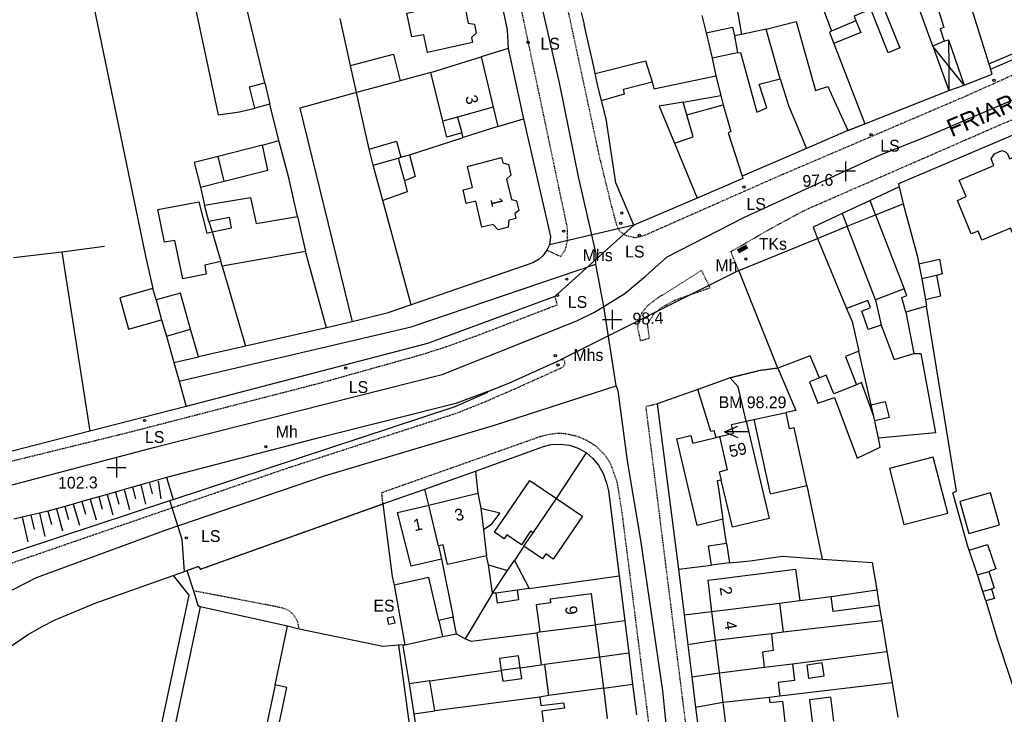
# Model space of a CAD drawing. Header units: metres. Extents: x 611948 to 1225781, y 656699 to 1316021.
# Tile 44 of 169: x 612104 to 612270, y 658458 to 658576. Entities that reach past the tile are written whole.
import ezdxf

# ---------------------------------------------------------------- set-up
doc = ezdxf.new("R2010")
doc.units = ezdxf.units.M
doc.linetypes.add('4696-11$0$PECK', pattern=[0.2, 0.1, -0.1])
for name, color, linetype in [('4696-11$0$BLD_INN_W', 253, 'Continuous'), ('4696-11$0$BLD_OTL_P', 253, 'Continuous'), ('4696-11$0$BLD_OTL_S', 253, 'Continuous'), ('4696-11$0$GEN_LIN_D', 253, 'Continuous'), ('4696-11$0$GEN_PCK_D', 253, '4696-11$0$PECK'), ('4696-11$0$HT_CTRL', 253, 'Continuous'), ('4696-11$0$MNR_LN_DT', 253, 'Continuous'), ('4696-11$0$OTHER_SYM', 253, 'Continuous'), ('4696-11$0$POLE_SYMB', 253, 'Continuous'), ('4696-11$0$ROADS', 253, 'Continuous'), ('4696-11$0$ROADS_CTR', 253, 'Continuous'), ('4696-11$0$ROADS_PCK', 253, '4696-11$0$PECK')]:
    doc.layers.add(name, color=color, linetype=linetype)
doc.styles.add('4696-11$0$STANDARD', font='txt')

# ---------------------------------------------------------------- blocks, each defined once
blk = doc.blocks.new('4696-11$0$13', base_point=(160450.170478, 242323.105036))
blk.add_circle((160450.170478, 242323.105036), 0.187958)
blk = doc.blocks.new('4696-11$0$7', base_point=(160603.36571, 242323.240014))
blk.add_solid([(160602.823673, 242323.621135), (160603.847375, 242323.621135), (160602.826954, 242322.867264), (160603.847375, 242322.882888)])
blk = doc.blocks.new('4696-11$0$34', base_point=(140.879497, 309.117412))
for p, q in [((140.739761, 309.117412), (142.970666, 310.083172)), ((140.739761, 309.117412), (142.970666, 308.151652)), ((144.748461, 309.117412), (140.739761, 309.117412))]:
    blk.add_line(p, q)
blk = doc.blocks.new('4696-11$0$35', base_point=(150.27109, 306.896499))
for p, q in [((150.27109, 308.539432), (150.27109, 305.253567)), ((151.914023, 306.896499), (148.62816, 306.896499))]:
    blk.add_line(p, q)
blk = doc.blocks.new('4696-11')
at = {"layer": '4696-11$0$BLD_INN_W', "flags": 128}
for points in [[(612261.367, 658588.159), (612267.661, 658568.193)], [(612267.661, 658568.193), (612284.266, 658575.251)], [(612219.881, 658573.446), (612224.338, 658574.383), (612224.665, 658572.905)], [(612260.104, 658572.016), (612260.843, 658572.279)], [(612260.843, 658572.279), (612263.479, 658564.572)], [(612260.843, 658572.279), (612260.875, 658567.826)], [(612225.218, 658570.067), (612220.912, 658569.151)], [(612258.168, 658571.206), (612260.904, 658563.701)], [(612260.875, 658567.826), (612258.168, 658571.206)], [(612267.661, 658568.193), (612267.906, 658567.314)], [(612260.875, 658567.826), (612260.904, 658563.701)], [(612263.479, 658564.572), (612260.875, 658567.826)], [(612202.22, 658562.003), (612206.118, 658563.14), (612205.926, 658563.904), (612210.761, 658565.155)], [(612221.527, 658566.181), (612222.373, 658562.855)], [(612232.398, 658565.663), (612233.8, 658561.17), (612236.834, 658553.926)], [(612216.039, 658561.744), (612222.373, 658562.855)], [(612222.373, 658562.855), (612222.761, 658561.257)], [(612183.943, 658560.89), (612177.909, 658559.208)], [(612216.649, 658559.608), (612222.761, 658561.257)], [(612222.761, 658561.257), (612224.043, 658556.764), (612223.623, 658556.562), (612225.978, 658549.234)], [(612177.909, 658559.208), (612175.4, 658558.53)], [(612177.909, 658559.208), (612178.65, 658556.525)], [(612214.573, 658554.819), (612218.397, 658545.498)], [(612138.513, 658548.413), (612137.484, 658552.562)], [(612163.657, 658551.094), (612167.851, 658552.294)], [(612167.851, 658552.294), (612168.31, 658552.436)], [(612167.851, 658552.294), (612168.93, 658548.46)], [(612248.506, 658542.723), (612253.346, 658530.188)], [(612136.475, 658539.805), (612137.918, 658534.812)], [(612248.515, 658528.345), (612243.696, 658540.761)], [(612238.687, 658538.716), (612243.623, 658526.862)], [(612255.826, 658534.42), (612256.298, 658531.903)], [(612258.775, 658532.434), (612256.298, 658531.903)], [(612256.298, 658531.903), (612256.934, 658528.325)], [(612126.992, 658528.341), (612127.928, 658524.966)], [(612128.74, 658522.23), (612132.814, 658523.409)], [(612245.285, 658514.011), (612241.433, 658512.473), (612240.178, 658515.607), (612239.02, 658515.181)], [(612248.41, 658507.923), (612248.24, 658508.648)], [(612222.16, 658505.244), (612223.457, 658499.629), (612222.099, 658499.242), (612222.426, 658497.923)], [(612174.685, 658486.796), (612173.037, 658493.685)], [(612190.664, 658488.995), (612194.622, 658494.797)], [(612181.814, 658493.189), (612182.271, 658489.531)], [(612183.822, 658478.84), (612186.324, 658482.672)], [(612265.717, 658481.913), (612267.654, 658482.483)], [(612187.979, 658479.3), (612184.422, 658478.823)], [(612268.068, 658479.506), (612266.61, 658479.118)], [(612220.87, 658475.739), (612232.305, 658477.134)], [(612174.725, 658474.217), (612175.359, 658471.501)], [(612191.793, 658472.26), (612201.215, 658473.47)], [(612230.909, 658471.928), (612221.478, 658470.843)], [(612201.918, 658468.015), (612192.599, 658466.764)], [(612188.476, 658466.225), (612185.281, 658465.767)], [(612222.155, 658465.385), (612229.716, 658466.343)], [(612147.078, 658463.325), (612140.857, 658434.04)], [(612202.597, 658462.753), (612193.244, 658461.528)], [(612230.521, 658461.227), (612222.782, 658460.329)]]:
    blk.add_lwpolyline(points, dxfattribs=at)
at = {"layer": '4696-11$0$BLD_OTL_P', "flags": 128}
for points in [[(612267.906, 658567.314), (612284.57, 658574.432)], [(612201.153, 658566.546), (612209.667, 658568.69), (612210.761, 658565.155)], [(612216.649, 658559.608), (612216.039, 658561.744)], [(612176.112, 658555.801), (612175.4, 658558.53)], [(612138.513, 658548.413), (612145.884, 658550.269), (612144.963, 658554.464)], [(612134.151, 658518.715), (612132.814, 658523.409)], [(612239.02, 658515.181), (612237.325, 658514.52), (612238.772, 658510.902), (612241.564, 658511.847), (612245.417, 658501.596), (612249.292, 658503.465), (612248.988, 658505.01)], [(612140.857, 658434.04), (612142.856, 658433.615), (612149.079, 658462.9), (612147.078, 658463.325)]]:
    blk.add_lwpolyline(points, dxfattribs=at)
at = {"layer": '4696-11$0$BLD_OTL_S', "flags": 128}
for points in [[(612251.623, 658589.192), (612245.274, 658586.942), (612248.778, 658577.721), (612249.696, 658578.085), (612252.61, 658570.879), (612250.615, 658570.07), (612247.7, 658577.415), (612244.886, 658576.262), (612245.19, 658575.443)], [(612258.168, 658571.206), (612251.623, 658589.192)], [(612261.367, 658588.159), (612267.661, 658568.193)], [(612257.572, 658587.062), (612256.255, 658586.635), (612260.013, 658574.354), (612259.394, 658574.111), (612260.104, 658572.016)], [(612169.333, 658576.738), (612178.942, 658578.804), (612179.719, 658575.088), (612180.76, 658574.874), (612181.048, 658573.375), (612180.251, 658572.631), (612180.415, 658571.812), (612172.805, 658570.116), (612172.19, 658573.112), (612170.172, 658572.783), (612169.333, 658576.738)], [(612225.061, 658577.646), (612225.863, 658573.171)], [(612219.192, 658576.345), (612219.881, 658573.446)], [(612230.018, 658574.051), (612235.091, 658575.334), (612238.367, 658563.692), (612240.443, 658564.362), (612243.798, 658556.939)], [(612245.19, 658575.443), (612246.019, 658573.468), (612241.469, 658571.606)], [(612219.881, 658573.446), (612220.912, 658569.151)], [(612225.863, 658573.171), (612224.665, 658572.905)], [(612232.398, 658565.663), (612230.018, 658574.051)], [(612224.665, 658572.905), (612225.218, 658570.067)], [(612241.469, 658571.606), (612246.693, 658558.073)], [(612260.104, 658572.016), (612258.168, 658571.206)], [(612260.104, 658572.016), (612260.843, 658572.279)], [(612260.843, 658572.279), (612263.479, 658564.572)], [(612159.837, 658567.934), (612167.086, 658569.849), (612168.228, 658565.355)], [(612225.218, 658570.067), (612225.697, 658570.13), (612228.446, 658560.045), (612230.162, 658560.772), (612228.824, 658564.746), (612232.398, 658565.663)], [(612258.168, 658571.206), (612260.904, 658563.701)], [(612173.373, 658566.754), (612181.907, 658569.38)], [(612181.907, 658569.38), (612183.943, 658560.89)], [(612220.912, 658569.151), (612221.527, 658566.181)], [(612267.661, 658568.193), (612267.906, 658567.314)], [(612160.818, 658563.359), (612159.837, 658567.934)], [(612175.4, 658558.53), (612173.373, 658566.754)], [(612201.65, 658564.215), (612201.153, 658566.546)], [(612263.479, 658564.572), (612268.19, 658566.475), (612267.906, 658567.314)], [(612143.693, 658560.737), (612142.756, 658564.332), (612145.353, 658565.005)], [(612145.353, 658565.005), (612146.23, 658561.369)], [(612168.228, 658565.355), (612160.818, 658563.359)], [(612202.22, 658562.003), (612206.118, 658563.14), (612205.926, 658563.904), (612210.761, 658565.155)], [(612210.761, 658565.155), (612211.083, 658563.999), (612221.527, 658566.181)], [(612221.527, 658566.181), (612222.373, 658562.855)], [(612232.398, 658565.663), (612233.8, 658561.17), (612236.834, 658553.926)], [(612202.22, 658562.003), (612201.65, 658564.215)], [(612246.693, 658558.073), (612260.904, 658563.701)], [(612260.904, 658563.701), (612263.479, 658564.572)], [(612207.7, 658540.967), (612204.646, 658548.111), (612203.014, 658558.923), (612202.22, 658562.003)], [(612216.039, 658561.744), (612211.983, 658561.045), (612214.573, 658554.819)], [(612216.039, 658561.744), (612222.373, 658562.855)], [(612222.373, 658562.855), (612222.761, 658561.257)], [(612146.23, 658561.369), (612143.693, 658560.737)], [(612183.943, 658560.89), (612184.713, 658557.612)], [(612222.761, 658561.257), (612224.043, 658556.764), (612223.623, 658556.562), (612225.978, 658549.234)], [(612214.573, 658554.819), (612217.687, 658555.854), (612216.649, 658559.608)], [(612178.65, 658556.525), (612176.112, 658555.801)], [(612178.852, 658555.747), (612178.65, 658556.525)], [(612184.713, 658557.612), (612178.852, 658555.747)], [(612243.798, 658556.939), (612236.834, 658553.926)], [(612162.984, 658553.81), (612167.617, 658555.153), (612168.31, 658552.436)], [(612214.573, 658554.819), (612218.397, 658545.498)], [(612144.963, 658554.464), (612137.484, 658552.562)], [(612163.657, 658551.094), (612162.984, 658553.81)], [(612236.834, 658553.926), (612225.978, 658549.234)], [(612282.33, 658524.408), (612281.671, 658524.265), (612280.015, 658531.697), (612279.737, 658531.595), (612276.513, 658540.619), (612273.739, 658539.525), (612273.375, 658540.424), (612271.618, 658539.675), (612271.294, 658540.454), (612266.465, 658538.43), (612265.838, 658539.967), (612264.68, 658539.482), (612262.353, 658545.15), (612263.79, 658545.797), (612262.616, 658548.57), (612268.484, 658551.038), (612268.059, 658552.176), (612268.615, 658552.999), (612269.832, 658553.565), (612270.473, 658553.368), (612270.794, 658553.009), (612271.138, 658552.171), (612274.951, 658553.709)], [(612137.484, 658552.562), (612133.419, 658551.529), (612134.479, 658547.355)], [(612163.657, 658551.094), (612167.851, 658552.294)], [(612167.851, 658552.294), (612168.31, 658552.436)], [(612168.31, 658552.436), (612169.768, 658552.843)], [(612169.768, 658552.843), (612170.725, 658549.168), (612168.93, 658548.46)], [(612179.576, 658550.871), (612185.328, 658552.358), (612185.543, 658551.475), (612186.514, 658551.184), (612186.903, 658549.406), (612186.191, 658548.724), (612187.006, 658545.319), (612187.884, 658545.051), (612188.27, 658543.433), (612187.566, 658542.941), (612187.771, 658542.079), (612186.596, 658541.781), (612186.467, 658540.617), (612184.787, 658540.197), (612183.915, 658541.097), (612182.006, 658540.604), (612180.984, 658545.018), (612179.386, 658544.631), (612178.835, 658546.948), (612180.453, 658547.335), (612179.576, 658550.871)], [(612165.265, 658545.123), (612163.657, 658551.094)], [(612134.479, 658547.355), (612138.513, 658548.413)], [(612168.93, 658548.46), (612169.399, 658546.603), (612165.265, 658545.123)], [(612225.978, 658549.234), (612226.1, 658548.815), (612218.397, 658545.498)], [(612137.918, 658534.812), (612135.202, 658534.199), (612135.429, 658532.701), (612131.494, 658531.902), (612130.162, 658538.395), (612128.404, 658538.087), (612127.298, 658543.62), (612134.211, 658544.873), (612135.536, 658539.62), (612136.475, 658539.805)], [(612135.173, 658544.318), (612142.926, 658545.655), (612143.887, 658541.22), (612150.881, 658542.414)], [(612218.397, 658545.498), (612207.7, 658540.967)], [(612135.907, 658541.582), (612135.173, 658544.318)], [(612248.506, 658542.723), (612253.197, 658544.566)], [(612253.197, 658544.566), (612255.519, 658535.858), (612255.826, 658534.42)], [(612136.475, 658539.805), (612139.751, 658540.52), (612139.383, 658542.259), (612135.907, 658541.582)], [(612150.881, 658542.414), (612152.248, 658536.521)], [(612243.696, 658540.761), (612248.506, 658542.723)], [(612248.506, 658542.723), (612253.346, 658530.188)], [(612136.475, 658539.805), (612137.918, 658534.812)], [(612238.687, 658538.716), (612243.696, 658540.761)], [(612248.515, 658528.345), (612243.696, 658540.761)], [(612225.395, 658533.313), (612238.687, 658538.716)], [(612238.687, 658538.716), (612243.623, 658526.862)], [(612152.248, 658536.521), (612138.162, 658534.034)], [(612138.162, 658534.034), (612137.918, 658534.812)], [(612255.826, 658534.42), (612259.321, 658535.196), (612259.773, 658532.738), (612258.775, 658532.434)], [(612232.014, 658516.807), (612225.395, 658533.313)], [(612255.826, 658534.42), (612256.298, 658531.903)], [(612256.298, 658531.903), (612256.934, 658528.325)], [(612258.775, 658532.434), (612259.451, 658528.977), (612256.934, 658528.325)], [(612126.422, 658530.277), (612120.89, 658528.672), (612122.356, 658523.419), (612127.928, 658524.966)], [(612126.992, 658528.341), (612126.422, 658530.277)], [(612253.346, 658530.188), (612248.515, 658528.345)], [(612253.605, 658526.29), (612252.953, 658528.746), (612253.791, 658529.09), (612253.346, 658530.188)], [(612132.814, 658523.409), (612131.106, 658529.461), (612126.992, 658528.341)], [(612126.992, 658528.341), (612127.928, 658524.966)], [(612249.456, 658524.07), (612247.24, 658523.339), (612246.165, 658526.434), (612247.642, 658527.041), (612247.217, 658528.239), (612243.623, 658526.862)], [(612248.515, 658528.345), (612249.456, 658524.07)], [(612256.934, 658528.325), (612257.119, 658527.267)], [(612243.623, 658526.862), (612244.534, 658524.666), (612245.658, 658519.672)], [(612257.119, 658527.267), (612253.605, 658526.29)], [(612127.928, 658524.966), (612128.74, 658522.23)], [(612128.74, 658522.23), (612129.982, 658517.756)], [(612129.982, 658517.756), (612134.151, 658518.715)], [(612239.02, 658515.181), (612237.483, 658518.893), (612232.014, 658516.807)], [(612245.658, 658519.672), (612243.442, 658518.762), (612245.285, 658514.011)], [(612248.24, 658508.648), (612246.143, 658514.402), (612245.285, 658514.011)], [(612247.778, 658510.617), (612250.155, 658511.175), (612250.788, 658508.48), (612248.41, 658507.923)], [(612248.24, 658508.648), (612247.778, 658510.617)], [(612227.951, 658508.127), (612233.409, 658509.307)], [(612236.908, 658496.995), (612234.735, 658506.719), (612233.971, 658506.549), (612233.409, 658509.307)], [(612248.41, 658507.923), (612248.24, 658508.648)], [(612222.16, 658505.244), (612224.507, 658505.812), (612224.161, 658507.291), (612226.637, 658507.843)], [(612226.637, 658507.843), (612230.529, 658491.444), (612224.338, 658489.976), (612222.426, 658497.923)], [(612227.951, 658508.127), (612230.728, 658495.615), (612236.908, 658496.995)], [(612248.988, 658505.01), (612248.41, 658507.923)], [(612222.738, 658491.286), (612218.363, 658490.245), (612214.933, 658504.887), (612217.33, 658505.458), (612217.656, 658504.16), (612221.587, 658505.108)], [(612221.587, 658505.108), (612222.16, 658505.244)], [(612222.16, 658505.244), (612223.457, 658499.629), (612222.099, 658499.242), (612222.426, 658497.923)], [(612250.842, 658499.844), (612253.289, 658490.428), (612260.697, 658492.353), (612258.253, 658501.77), (612250.842, 658499.844)], [(612190.664, 658488.995), (612190.251, 658489.276), (612188.708, 658487.006), (612186.258, 658488.67), (612185.807, 658488.006), (612184.164, 658489.121), (612190.103, 658497.866), (612194.622, 658494.797)], [(612222.426, 658497.923), (612221.746, 658497.76), (612221.992, 658496.501), (612222.738, 658491.286)], [(612173.037, 658493.685), (612181.362, 658495.687)], [(612181.362, 658495.687), (612181.814, 658493.189)], [(612264.284, 658488.895), (612269.455, 658490.375), (612267.913, 658495.762), (612262.742, 658494.282), (612264.284, 658488.895)], [(612175.196, 658484.558), (612170.082, 658483.373), (612167.779, 658492.421), (612173.037, 658493.685)], [(612174.685, 658486.796), (612173.037, 658493.685)], [(612194.622, 658494.797), (612198.998, 658491.825), (612194.074, 658484.576), (612192.816, 658485.431), (612192.251, 658484.599), (612189.121, 658486.726)], [(612190.664, 658488.995), (612194.622, 658494.797)], [(612181.814, 658493.189), (612182.271, 658489.531)], [(612181.814, 658493.189), (612185.077, 658492.364), (612183.527, 658490.338), (612182.271, 658489.531)], [(612182.271, 658489.531), (612182.773, 658485.134)], [(612189.121, 658486.726), (612190.664, 658488.995)], [(612182.773, 658485.134), (612176.2, 658483.643), (612175.504, 658486.96), (612174.685, 658486.796)], [(612174.685, 658486.796), (612175.196, 658484.558)], [(612220.775, 658483.537), (612220.319, 658486.794), (612223.337, 658487.249)], [(612223.337, 658487.249), (612223.813, 658483.932)], [(612264.337, 658486.066), (612267.432, 658487.061), (612268.812, 658482.908), (612267.654, 658482.483)], [(612265.717, 658481.913), (612264.337, 658486.066)], [(612183.119, 658483.576), (612186.324, 658482.672)], [(612183.822, 658478.84), (612183.119, 658483.576)], [(612186.324, 658482.672), (612187.516, 658484.337)], [(612187.516, 658484.337), (612189.978, 658479.63)], [(612223.813, 658483.932), (612220.775, 658483.537)], [(612183.822, 658478.84), (612186.324, 658482.672)], [(612220.87, 658475.739), (612220.215, 658481.019), (612234.982, 658482.872), (612235.74, 658477.585)], [(612266.61, 658479.118), (612265.717, 658481.913)], [(612267.654, 658482.483), (612268.547, 658479.728), (612268.068, 658479.506)], [(612174.725, 658474.217), (612173.071, 658481.468), (612167.218, 658480.18)], [(612167.218, 658480.18), (612169.007, 658470.09)], [(612184.422, 658478.823), (612183.822, 658478.84)], [(612187.979, 658479.3), (612188.227, 658477.702), (612184.67, 658477.145), (612184.422, 658478.823)], [(612187.979, 658479.3), (612184.422, 658478.823)], [(612189.978, 658479.63), (612187.979, 658479.3)], [(612201.215, 658473.47), (612200.541, 658478.7), (612193.526, 658477.788), (612193.609, 658477.188), (612191.211, 658476.856), (612191.793, 658472.26)], [(612240.998, 658478.275), (612248.699, 658479.363)], [(612249.136, 658476.736), (612241.35, 658475.738), (612240.998, 658478.275)], [(612248.699, 658479.363), (612249.136, 658476.736)], [(612267.138, 658477.501), (612266.61, 658479.118)], [(612268.068, 658479.506), (612268.596, 658477.908), (612267.138, 658477.501)], [(612220.87, 658475.739), (612232.305, 658477.134)], [(612232.305, 658477.134), (612235.74, 658477.585)], [(612232.305, 658477.134), (612232.908, 658472.238)], [(612134.458, 658476.519), (612126.569, 658439.386), (612124.283, 658439.872)], [(612149.185, 658473.237), (612134.458, 658476.519)], [(612221.478, 658470.843), (612220.87, 658475.739)], [(612167.062, 658474.853), (612167.315, 658473.726), (612166.31, 658473.501), (612166.057, 658474.627), (612167.062, 658474.853)], [(612177.163, 658474.749), (612174.725, 658474.217)], [(612177.736, 658471.972), (612177.163, 658474.749)], [(612191.793, 658472.26), (612201.215, 658473.47)], [(612201.918, 658468.015), (612201.215, 658473.47)], [(612147.078, 658463.325), (612149.185, 658473.237)], [(612175.359, 658471.501), (612177.736, 658471.972)], [(612191.793, 658472.26), (612191.294, 658472.117)], [(612191.294, 658472.117), (612192.019, 658466.701)], [(612230.909, 658471.928), (612221.478, 658470.843)], [(612230.909, 658471.928), (612231.223, 658469.149), (612229.404, 658468.88), (612229.716, 658466.343)], [(612232.908, 658472.238), (612230.909, 658471.928)], [(612169.007, 658470.09), (612175.359, 658471.501)], [(612222.155, 658465.385), (612221.478, 658470.843)], [(612188.476, 658466.225), (612188.189, 658468.223), (612184.994, 658467.765), (612185.281, 658465.767)], [(612192.019, 658466.701), (612192.599, 658466.764)], [(612201.918, 658468.015), (612192.599, 658466.764)], [(612192.599, 658466.764), (612193.244, 658461.528)], [(612202.597, 658462.753), (612201.918, 658468.015)], [(612229.716, 658466.343), (612234.453, 658466.866)], [(612234.453, 658466.866), (612234.807, 658464.087), (612232.069, 658463.734), (612232.34, 658461.436)], [(612237.194, 658464.462), (612239.803, 658464.834), (612239.488, 658467.044), (612236.879, 658466.672), (612237.194, 658464.462)], [(612188.476, 658466.225), (612185.281, 658465.767)], [(612185.281, 658465.767), (612185.543, 658463.932), (612188.738, 658464.389), (612188.476, 658466.225)], [(612222.155, 658465.385), (612229.716, 658466.343)], [(612222.782, 658460.329), (612222.155, 658465.385)], [(612173.215, 658464.032), (612169.757, 658463.535)], [(612169.757, 658463.535), (612170.542, 658458.459)], [(612174.059, 658458.956), (612173.215, 658464.032)], [(612202.597, 658462.753), (612193.244, 658461.528)], [(612203.256, 658457.641), (612202.597, 658462.753)], [(612193.244, 658461.528), (612191.806, 658461.281)], [(612191.806, 658461.281), (612191.992, 658459.842), (612195.83, 658460.28), (612195.955, 658459.422), (612192.117, 658458.883), (612192.47, 658456.185)], [(612230.521, 658461.227), (612222.782, 658460.329)], [(612223.447, 658454.973), (612222.782, 658460.329)], [(612232.34, 658461.436), (612230.521, 658461.227)], [(612230.521, 658461.227), (612230.665, 658460.328), (612232.764, 658460.578), (612233.325, 658456.141)], [(612241.439, 658457.18), (612240.96, 658461.257), (612237.343, 658460.78), (612237.882, 658456.703)], [(612170.542, 658458.459), (612174.059, 658458.956)]]:
    blk.add_lwpolyline(points, dxfattribs=at)
at = {"layer": '4696-11$0$GEN_LIN_D', "flags": 128}
for points in [[(612145.353, 658565.005), (612140.334, 658585.697)], [(612237.462, 658585.585), (612239.498, 658577.916), (612241.078, 658573.724)], [(612115.184, 658584.157), (612125.196, 658535.731), (612126.422, 658530.277)], [(612132.289, 658583.908), (612137.5, 658559.607), (612141.077, 658560.085), (612143.693, 658560.737)], [(612184.36, 658583.05), (612186.305, 658573.92), (612186.46, 658570.781)], [(612198.788, 658576.88), (612199.298, 658574.842)], [(612159.837, 658567.934), (612158.079, 658575.864)], [(612200.913, 658567.671), (612199.298, 658574.842)], [(612245.19, 658575.443), (612241.078, 658573.724)], [(612230.018, 658574.051), (612225.863, 658573.171)], [(612241.078, 658573.724), (612240.72, 658573.482), (612241.469, 658571.606)], [(612186.46, 658570.781), (612181.907, 658569.38)], [(612186.46, 658570.781), (612189.056, 658558.915)], [(612173.373, 658566.754), (612168.228, 658565.355)], [(612201.153, 658566.546), (612200.913, 658567.671)], [(612160.818, 658563.359), (612151.293, 658560.694), (612160.105, 658524.66)], [(612162.984, 658553.81), (612160.818, 658563.359)], [(612147.743, 658555.235), (612146.23, 658561.369)], [(612184.713, 658557.612), (612189.056, 658558.915)], [(612189.056, 658558.915), (612193.631, 658539.04), (612193.438, 658537.66)], [(612273.934, 658557.104), (612252.401, 658547.941), (612252.483, 658547.442)], [(612144.963, 658554.464), (612147.743, 658555.235)], [(612150.881, 658542.414), (612149.409, 658548.946), (612147.743, 658555.235)], [(612169.768, 658552.843), (612178.852, 658555.747)], [(612134.479, 658547.355), (612135.173, 658544.318)], [(612252.483, 658547.442), (612247.576, 658545.139)], [(612252.483, 658547.442), (612253.197, 658544.566)], [(612170.07, 658527.488), (612165.265, 658545.123)], [(612247.576, 658545.139), (612242.867, 658542.916)], [(612248.506, 658542.723), (612247.576, 658545.139)], [(612135.907, 658541.582), (612136.475, 658539.805)], [(612242.867, 658542.916), (612237.979, 658540.593), (612238.687, 658538.716)], [(612242.867, 658542.916), (612243.696, 658540.761)], [(612102.913, 658535.511), (612111.074, 658536.463)], [(612111.074, 658536.463), (612118.3, 658537.433)], [(612111.074, 658536.463), (612115.819, 658506.15)], [(612155.79, 658523.64), (612152.248, 658536.521)], [(612193.002, 658536.737), (612192.328, 658535.754), (612191.67, 658535.191), (612190.613, 658534.586), (612170.07, 658527.488)], [(612193.438, 658537.66), (612193.002, 658536.737)], [(612138.162, 658534.034), (612142.074, 658520.531)], [(612194.34, 658528.904), (612172.821, 658520.982), (612132.098, 658510.348)], [(612170.07, 658527.488), (612165.937, 658526.088), (612160.105, 658524.66)], [(612264.337, 658486.066), (612264.094, 658486.685), (612261.57, 658495.772), (612262.189, 658496.015), (612257.119, 658527.267)], [(612253.605, 658526.29), (612254.999, 658519.297)], [(612155.79, 658523.64), (612142.074, 658520.531)], [(612160.105, 658524.66), (612155.79, 658523.64)], [(612249.456, 658524.07), (612251.624, 658518.282), (612254.999, 658519.297)], [(612142.074, 658520.531), (612134.151, 658518.715)], [(612182.999, 658512.852), (612186.592, 658514.289), (612195.311, 658518.231)], [(612247.778, 658510.617), (612245.658, 658519.672)], [(612254.999, 658519.297), (612256.139, 658519.303), (612258.642, 658505.917), (612248.988, 658505.01)], [(612129.982, 658517.756), (612130.887, 658514.588)], [(612232.014, 658516.807), (612235.021, 658509.655), (612233.409, 658509.307)], [(612223.966, 658515.155), (612218.493, 658513.183)], [(612226.637, 658507.843), (612225.284, 658513.64), (612223.966, 658515.155)], [(612130.887, 658514.588), (612132.098, 658510.348)], [(612218.493, 658513.183), (612211.645, 658510.77)], [(612221.587, 658505.108), (612221.245, 658506.237), (612220.686, 658506.114), (612218.493, 658513.183)], [(612182.999, 658512.852), (612177.609, 658510.866), (612153.881, 658504.853), (612128.735, 658498.373)], [(612129.893, 658494.659), (612177.491, 658510.315), (612183.002, 658512.75), (612182.999, 658512.852)], [(612132.098, 658510.348), (612115.819, 658506.15)], [(612211.645, 658510.77), (612215.218, 658482.85)], [(612226.637, 658507.843), (612227.951, 658508.127)], [(612115.819, 658506.15), (612090.175, 658499.607)], [(612180.964, 658499.404), (612192.402, 658503.598), (612193.714, 658503.909), (612195.25, 658504.002), (612196.841, 658503.8), (612198.281, 658503.293), (612199.687, 658502.493)], [(612194.622, 658494.797), (612199.687, 658502.493)], [(612199.687, 658502.493), (612200.695, 658501.613), (612201.688, 658500.407), (612202.548, 658498.888), (612203.149, 658497.25), (612203.397, 658496.113), (612205.206, 658481.723)], [(612128.735, 658498.373), (612124.437, 658497.087)], [(612128.735, 658498.373), (612129.893, 658494.659)], [(612172.399, 658496.384), (612180.964, 658499.404)], [(612180.964, 658499.404), (612181.362, 658495.687)], [(612123.004, 658496.705), (612121.577, 658496.299)], [(612124.437, 658497.087), (612123.004, 658496.705)], [(612236.908, 658496.995), (612239.51, 658484.563)], [(612117.295, 658495.084), (612115.867, 658494.678)], [(612118.722, 658495.489), (612117.295, 658495.084)], [(612120.149, 658495.894), (612118.722, 658495.489)], [(612121.577, 658496.299), (612120.149, 658495.894)], [(612165.312, 658493.889), (612172.399, 658496.384)], [(612173.037, 658493.685), (612172.399, 658496.384)], [(612066.382, 658473.676), (612129.325, 658494.471)], [(612111.586, 658493.462), (612110.158, 658493.058)], [(612113.013, 658493.868), (612111.586, 658493.462)], [(612114.44, 658494.273), (612113.013, 658493.868)], [(612115.867, 658494.678), (612114.44, 658494.273)], [(612129.325, 658494.471), (612129.893, 658494.659)], [(612131.805, 658482.502), (612131.392, 658487.855), (612129.325, 658494.471)], [(612165.312, 658493.889), (612166.891, 658481.639), (612167.218, 658480.18)], [(612104.394, 658491.655), (612102.946, 658491.328)], [(612105.84, 658491.982), (612104.394, 658491.655)], [(612107.286, 658492.315), (612105.84, 658491.982)], [(612108.729, 658492.662), (612107.286, 658492.315)], [(612110.158, 658493.058), (612108.729, 658492.662)], [(612223.337, 658487.249), (612222.738, 658491.286)], [(612189.121, 658486.726), (612187.516, 658484.337)], [(612183.119, 658483.576), (612182.773, 658485.134)], [(612223.813, 658483.932), (612227.331, 658484.289), (612232.766, 658485.055), (612239.51, 658484.563)], [(612175.196, 658484.558), (612177.163, 658474.749)], [(612215.218, 658482.85), (612220.775, 658483.537)], [(612239.51, 658484.563), (612247.929, 658483.988), (612248.699, 658479.363)], [(612079.601, 658402.969), (612084.492, 658437.868), (612085.298, 658442.915), (612086.344, 658447.187), (612087.016, 658449.458), (612087.492, 658450.726), (612089.156, 658454.429), (612091.163, 658457.958), (612092.485, 658459.924), (612093.024, 658460.561), (612095.959, 658463.911), (612098.989, 658467.174), (612102.209, 658469.72), (612105.281, 658471.774), (612107.772, 658473.207), (612109.971, 658474.318), (612116.719, 658477.138), (612129.895, 658481.801)], [(612129.895, 658481.801), (612132.53, 658478.454), (612124.283, 658439.872)], [(612129.895, 658481.801), (612131.805, 658482.502)], [(612131.805, 658482.502), (612132.18, 658482.64)], [(612132.18, 658482.64), (612133.289, 658479.214)], [(612189.978, 658479.63), (612205.206, 658481.723)], [(612205.206, 658481.723), (612206.162, 658474.148)], [(612215.218, 658482.85), (612216.173, 658475.171)], [(612133.289, 658479.214), (612134.069, 658476.777), (612134.458, 658476.519)], [(612183.822, 658478.84), (612179.22, 658471.119)], [(612235.74, 658477.585), (612240.998, 658478.275)], [(612249.136, 658476.736), (612249.557, 658474.158)], [(612267.138, 658477.501), (612269.069, 658471.112), (612271.403, 658463.943), (612272.7, 658460.35), (612274.523, 658455.659), (612277.315, 658448.874), (612282.043, 658438.658), (612282.592, 658436.901), (612288.123, 658413.73), (612289.368, 658408.237), (612290.146, 658404.481), (612292.038, 658393.811)], [(612216.173, 658475.171), (612220.87, 658475.739)], [(612216.173, 658475.171), (612216.804, 658470.098)], [(612206.162, 658474.148), (612201.215, 658473.47)], [(612206.162, 658474.148), (612206.848, 658468.692)], [(612249.557, 658474.158), (612232.908, 658472.238)], [(612249.557, 658474.158), (612250.432, 658468.969)], [(612151.154, 658472.761), (612149.185, 658473.237)], [(612167.962, 658470.016), (612165.262, 658469.824), (612151.154, 658472.761)], [(612177.736, 658471.972), (612179.22, 658471.119)], [(612179.22, 658471.119), (612180.222, 658470.704), (612191.294, 658472.117)], [(612169.007, 658470.09), (612167.962, 658470.016)], [(612167.962, 658470.016), (612193.729, 658279.226)], [(612169.007, 658470.09), (612168.687, 658469.948), (612169.757, 658463.535)], [(612221.478, 658470.843), (612216.804, 658470.098)], [(612216.804, 658470.098), (612217.478, 658464.68)], [(612206.848, 658468.692), (612201.918, 658468.015)], [(612234.453, 658466.866), (612250.432, 658468.969)], [(612250.432, 658468.969), (612251.323, 658463.682)], [(612188.476, 658466.225), (612192.019, 658466.701)], [(612173.215, 658464.032), (612185.281, 658465.767)], [(612217.478, 658464.68), (612222.155, 658465.385)], [(612202.597, 658462.753), (612207.453, 658463.456)], [(612207.453, 658463.456), (612208.118, 658458.265)], [(612217.478, 658464.68), (612218.122, 658459.504)], [(612251.323, 658463.682), (612232.34, 658461.436)], [(612251.323, 658463.682), (612252.264, 658457.874)], [(612191.806, 658461.281), (612174.059, 658458.956)], [(612222.782, 658460.329), (612218.122, 658459.504)], [(612170.542, 658458.459), (612171.389, 658452.904)], [(612218.122, 658459.504), (612218.761, 658454.37)]]:
    blk.add_lwpolyline(points, dxfattribs=at)
at = {"layer": '4696-11$0$GEN_PCK_D', "flags": 128}
for points in [[(612243.798, 658556.939), (612246.693, 658558.073)], [(612232.014, 658516.807), (612228.936, 658516.392), (612223.966, 658515.155)], [(612134.469, 658482.863), (612165.312, 658493.889)], [(612132.18, 658482.64), (612134.087, 658483.341), (612134.469, 658482.863)], [(612151.154, 658472.761), (612150.934, 658473.88), (612150.575, 658474.639), (612150.116, 658475.318), (612149.556, 658475.778), (612148.936, 658476.138), (612147.078, 658476.577), (612133.289, 658479.214)], [(612206.848, 658468.692), (612207.453, 658463.456)]]:
    blk.add_lwpolyline(points, dxfattribs=at)
at = {"layer": '4696-11$0$MNR_LN_DT', "flags": 128}
for points in [[(612123.004, 658496.705), (612123.52, 658494.723)], [(612124.437, 658497.087), (612125.223, 658493.873)], [(612125.888, 658497.397), (612126.307, 658495.566)], [(612127.339, 658497.706), (612127.813, 658494.769)], [(612117.295, 658495.084), (612117.885, 658493.005)], [(612118.722, 658495.489), (612119.696, 658492.059)], [(612120.149, 658495.894), (612120.728, 658493.856)], [(612121.577, 658496.299), (612122.512, 658492.934)], [(612111.586, 658493.462), (612112.201, 658491.274)], [(612113.013, 658493.868), (612114.034, 658490.274)], [(612114.44, 658494.273), (612115.044, 658492.147)], [(612115.867, 658494.678), (612116.861, 658491.18)], [(612104.394, 658491.655), (612105.335, 658487.512)], [(612105.84, 658491.982), (612106.401, 658489.551)], [(612107.286, 658492.315), (612108.223, 658488.4)], [(612108.729, 658492.662), (612109.317, 658490.392)], [(612110.158, 658493.058), (612111.163, 658489.347)]]:
    blk.add_lwpolyline(points, dxfattribs=at)
at = {"layer": '4696-11$0$ROADS', "flags": 128}
for points in [[(612184.36, 658583.05), (612186.305, 658573.92), (612186.46, 658570.781)], [(612198.788, 658576.88), (612199.298, 658574.842)], [(612200.913, 658567.671), (612199.298, 658574.842)], [(612267.906, 658567.314), (612284.57, 658574.432)], [(612186.46, 658570.781), (612189.056, 658558.915)], [(612201.153, 658566.546), (612200.913, 658567.671)], [(612201.65, 658564.215), (612201.153, 658566.546)], [(612263.479, 658564.572), (612268.19, 658566.475), (612267.906, 658567.314)], [(612202.22, 658562.003), (612201.65, 658564.215)], [(612246.693, 658558.073), (612260.904, 658563.701)], [(612260.904, 658563.701), (612263.479, 658564.572)], [(612207.7, 658540.967), (612204.646, 658548.111), (612203.014, 658558.923), (612202.22, 658562.003)], [(612189.056, 658558.915), (612193.631, 658539.04), (612193.438, 658537.66)], [(612243.798, 658556.939), (612246.693, 658558.073)], [(612243.798, 658556.939), (612236.834, 658553.926)], [(612273.934, 658557.104), (612252.401, 658547.941), (612252.483, 658547.442)], [(612236.834, 658553.926), (612225.978, 658549.234)], [(612225.978, 658549.234), (612226.1, 658548.815), (612218.397, 658545.498)], [(612252.483, 658547.442), (612247.576, 658545.139)], [(612218.397, 658545.498), (612207.7, 658540.967)], [(612247.576, 658545.139), (612242.867, 658542.916)], [(612242.867, 658542.916), (612237.979, 658540.593), (612238.687, 658538.716)], [(612207.7, 658540.967), (612193.438, 658537.66)], [(612194.34, 658528.904), (612207.7, 658540.967)], [(612194.34, 658528.904), (612207.7, 658540.967)], [(612225.395, 658533.313), (612238.687, 658538.716)], [(612193.002, 658536.737), (612192.328, 658535.754), (612191.67, 658535.191), (612190.613, 658534.586), (612170.07, 658527.488)], [(612193.438, 658537.66), (612193.002, 658536.737)], [(612225.395, 658533.313), (612195.311, 658518.231)], [(612225.395, 658533.313), (612195.311, 658518.231)], [(612232.014, 658516.807), (612225.395, 658533.313)], [(612194.34, 658528.904), (612172.821, 658520.982), (612132.098, 658510.348)], [(612194.34, 658528.904), (612172.821, 658520.982), (612132.098, 658510.348)], [(612170.07, 658527.488), (612165.937, 658526.088), (612160.105, 658524.66)], [(612155.79, 658523.64), (612142.074, 658520.531)], [(612160.105, 658524.66), (612155.79, 658523.64)], [(612142.074, 658520.531), (612134.151, 658518.715)], [(612129.982, 658517.756), (612134.151, 658518.715)], [(612182.999, 658512.852), (612186.592, 658514.289), (612195.311, 658518.231)], [(612182.999, 658512.852), (612186.592, 658514.289), (612195.311, 658518.231)], [(612129.982, 658517.756), (612130.887, 658514.588)], [(612232.014, 658516.807), (612228.936, 658516.392), (612223.966, 658515.155)], [(612223.966, 658515.155), (612218.493, 658513.183)], [(612130.887, 658514.588), (612132.098, 658510.348)], [(612218.493, 658513.183), (612211.645, 658510.77)], [(612182.999, 658512.852), (612177.609, 658510.866), (612153.881, 658504.853), (612128.735, 658498.373)], [(612129.893, 658494.659), (612177.491, 658510.315), (612183.002, 658512.75), (612182.999, 658512.852)], [(612132.098, 658510.348), (612115.819, 658506.15)], [(612211.645, 658510.77), (612215.218, 658482.85)], [(612115.819, 658506.15), (612090.175, 658499.607)], [(612180.964, 658499.404), (612192.402, 658503.598), (612193.714, 658503.909), (612195.25, 658504.002), (612196.841, 658503.8), (612198.281, 658503.293), (612199.687, 658502.493)], [(612199.687, 658502.493), (612200.695, 658501.613), (612201.688, 658500.407), (612202.548, 658498.888), (612203.149, 658497.25), (612203.397, 658496.113), (612205.206, 658481.723)], [(612128.735, 658498.373), (612124.437, 658497.087)], [(612172.399, 658496.384), (612180.964, 658499.404)], [(612123.004, 658496.705), (612121.577, 658496.299)], [(612124.437, 658497.087), (612123.004, 658496.705)], [(612117.295, 658495.084), (612115.867, 658494.678)], [(612118.722, 658495.489), (612117.295, 658495.084)], [(612120.149, 658495.894), (612118.722, 658495.489)], [(612121.577, 658496.299), (612120.149, 658495.894)], [(612165.312, 658493.889), (612172.399, 658496.384)], [(612066.382, 658473.676), (612129.325, 658494.471)], [(612111.586, 658493.462), (612110.158, 658493.058)], [(612113.013, 658493.868), (612111.586, 658493.462)], [(612114.44, 658494.273), (612113.013, 658493.868)], [(612115.867, 658494.678), (612114.44, 658494.273)], [(612129.325, 658494.471), (612129.893, 658494.659)], [(612134.469, 658482.863), (612165.312, 658493.889)], [(612104.394, 658491.655), (612102.946, 658491.328)], [(612105.84, 658491.982), (612104.394, 658491.655)], [(612107.286, 658492.315), (612105.84, 658491.982)], [(612108.729, 658492.662), (612107.286, 658492.315)], [(612110.158, 658493.058), (612108.729, 658492.662)], [(612132.18, 658482.64), (612134.087, 658483.341), (612134.469, 658482.863)], [(612079.601, 658402.969), (612084.492, 658437.868), (612085.298, 658442.915), (612086.344, 658447.187), (612087.016, 658449.458), (612087.492, 658450.726), (612089.156, 658454.429), (612091.163, 658457.958), (612092.485, 658459.924), (612093.024, 658460.561), (612095.959, 658463.911), (612098.989, 658467.174), (612102.209, 658469.72), (612105.281, 658471.774), (612107.772, 658473.207), (612109.971, 658474.318), (612116.719, 658477.138), (612129.895, 658481.801)], [(612129.895, 658481.801), (612131.805, 658482.502)], [(612131.805, 658482.502), (612132.18, 658482.64)], [(612205.206, 658481.723), (612206.162, 658474.148)], [(612215.218, 658482.85), (612216.173, 658475.171)], [(612216.173, 658475.171), (612216.804, 658470.098)], [(612206.162, 658474.148), (612206.848, 658468.692)], [(612216.804, 658470.098), (612217.478, 658464.68)], [(612206.848, 658468.692), (612207.453, 658463.456)], [(612207.453, 658463.456), (612208.118, 658458.265)], [(612217.478, 658464.68), (612218.122, 658459.504)], [(612218.122, 658459.504), (612218.761, 658454.37)]]:
    blk.add_lwpolyline(points, dxfattribs=at)
at = {"layer": '4696-11$0$ROADS_CTR', "flags": 128}
for points in [[(612201.255, 658534.388), (612201.322, 658536.108), (612198.394, 658548.913), (612195.102, 658565.011), (612189.614, 658589.157), (612185.224, 658612.206), (612180.102, 658637.45), (612173.151, 658668.547), (612165.91, 658707.979), (612165.344, 658718.321), (612165.178, 658726.638), (612169.203, 658741.637), (612178.715, 658758.833), (612190.788, 658769.442), (612219.325, 658783.711), (612244.203, 658794.687)], [(612202.619, 658527.248), (612206.136, 658529.441), (612209.676, 658532.359), (612213.298, 658535.635), (612226.27, 658542.27), (612249.158, 658552.805), (612257.541, 658556.085), (612271.67, 658562.112), (612297.268, 658573.201)], [(612130.887, 658514.588), (612170.069, 658523.763), (612201.255, 658534.388)], [(612202.619, 658527.248), (612201.255, 658534.388)], [(612028.244, 658470.581), (612044.201, 658478.729), (612052.88, 658482.73), (612061.562, 658486.311), (612082.414, 658491.571), (612088.325, 658493.34), (612126.771, 658503.463), (612175.326, 658515.754), (612198.059, 658524.823), (612200.933, 658526.197), (612202.619, 658527.248)], [(612204.707, 658513.815), (612202.619, 658527.248)], [(612062.323, 658243.252), (612064.16, 658259.426), (612064.965, 658268.454), (612063.498, 658275.622), (612067.818, 658330.951), (612065.509, 658338.842), (612069.648, 658372.476), (612070.563, 658383.242), (612070.014, 658395.681), (612071.112, 658419.279), (612070.929, 658431.718), (612078.611, 658459.157), (612091.416, 658473.608), (612106.782, 658481.474), (612128.675, 658489.488), (612155.43, 658498.613), (612184.149, 658507.183), (612204.707, 658513.815)], [(612204.707, 658513.815), (612204.964, 658512.97), (612206.544, 658501.184), (612208.798, 658487.772), (612212.55, 658462.327), (612214.13, 658446.083), (612217.607, 658422.832), (612220.767, 658395.122), (612225.434, 658360.477)]]:
    blk.add_lwpolyline(points, dxfattribs=at)
at = {"layer": '4696-11$0$ROADS_PCK', "flags": 128}
for points in [[(612193.002, 658536.737), (612195.307, 658535.668), (612196.142, 658536.872), (612196.494, 658538.453), (612196.485, 658540.413), (612179.293, 658622.06), (612176.426, 658636.225), (612167.611, 658677.037), (612164.03, 658694.018), (612162.88, 658700.111), (612161.994, 658705.566), (612161.312, 658712.682), (612161.144, 658716.293), (612161.276, 658721.167), (612161.743, 658726.604), (612162.472, 658731.882), (612163.246, 658735.31), (612163.813, 658737.141), (612164.48, 658738.939), (612166.324, 658742.999), (612168.581, 658747.555), (612172.859, 658755.731), (612174.704, 658758.712), (612176.763, 658761.55), (612181.046, 658765.889), (612185.82, 658770.233), (612190.744, 658773.376), (612201.058, 658778.585), (612218.794, 658787.229), (612230.067, 658792.523), (612269.016, 658810.428), (612295.792, 658822.975), (612319.434, 658834.328), (612325.201, 658836.975), (612339.308, 658843.121)], [(612289.354, 658577.456), (612290.893, 658577.643), (612289.13, 658574.394), (612274.404, 658567.505), (612263.669, 658562.694), (612231.639, 658549.001), (612209.509, 658539.216), (612207.95, 658538.808), (612206.389, 658539.181), (612205.326, 658539.896), (612204.821, 658540.894), (612203.823, 658544.648), (612201.926, 658552.378), (612183.598, 658637.819), (612178.281, 658662.251), (612173.959, 658683.567), (612171.101, 658699.571), (612169.841, 658712.404), (612169.497, 658717.381), (612169.82, 658721.865), (612169.992, 658726.623), (612170.358, 658729.84), (612171.107, 658733.725), (612172.071, 658737.191), (612172.652, 658738.894), (612174.257, 658742.205), (612176.903, 658747.048), (612178.577, 658749.799), (612180.604, 658752.87), (612181.248, 658754.128), (612182.157, 658755.642), (612183.841, 658757.91), (612185.529, 658759.716), (612187.12, 658761.115), (612193.32, 658765.87), (612194.457, 658766.475), (612204.831, 658771.524), (612243.617, 658790.049), (612244.498, 658789.953), (612256.206, 658762.545), (612254.891, 658761.987)], [(612194.34, 658528.904), (612194.727, 658527.467), (612181.473, 658522.384), (612176.063, 658520.417), (612171.81, 658519.058), (612154.796, 658514.296), (612122.16, 658505.881), (612095.914, 658499.435), (612066.376, 658491.614), (612059.528, 658489.262), (612054.039, 658487.195), (612038.451, 658480.88), (612037.22, 658480.816), (612036.127, 658480.905), (612034.792, 658481.208), (612033.768, 658481.598), (612032.495, 658482.666), (612031.43, 658483.802), (612030.504, 658485.055), (612029.73, 658486.406), (612029.342, 658487.256), (612028.956, 658488.454), (612021.654, 658530.674), (612018.664, 658549.357), (612014.603, 658570.534), (612013.611, 658579.947), (612012.931, 658606.422), (612012.851, 658614.7), (612013.011, 658627.18), (612013.332, 658635.26), (612014.132, 658643.363), (612014.382, 658644.82)], [(612225.395, 658533.313), (612224.06, 658536.487), (612230.9, 658540.439), (612236.584, 658543.506), (612270.09, 658558.145), (612286.993, 658565.285), (612321.398, 658580.169), (612339.816, 658588.257), (612340.546, 658588.467), (612341.226, 658588.378), (612341.931, 658588.077), (612342.693, 658587.556), (612342.897, 658587.092)], [(612219.12, 658533.325), (612211.553, 658528.55), (612210.039, 658527.377), (612208.99, 658526.103), (612208.443, 658524.789), (612208.314, 658523.569), (612208.776, 658521.448), (612210.311, 658521.901), (612209.994, 658524.262), (612210.976, 658525.889), (612212.43, 658527.099), (612214.774, 658528.363), (612220.556, 658530.397), (612219.12, 658533.325)], [(612066.81, 658467.999), (612078.239, 658469.814), (612080.927, 658472.246), (612084.353, 658475.102), (612088.32, 658477.741), (612091.57, 658479.696), (612095.322, 658481.314), (612100.831, 658483.301), (612148.822, 658499.829), (612177.844, 658509.254), (612182.527, 658511.142), (612187.556, 658513.314), (612195.817, 658517.053), (612196.074, 658517.714), (612195.952, 658518.154), (612195.311, 658518.231)], [(612211.645, 658510.77), (612209.688, 658510.3), (612232.749, 658326.475), (612235.085, 658307.069)], [(612165.312, 658493.889), (612165.103, 658495.808), (612191.758, 658505.244), (612193.094, 658505.599), (612194.461, 658505.805), (612195.151, 658505.851), (612196.231, 658505.757), (612198.041, 658505.348), (612199.756, 658504.638), (612201.313, 658503.623), (612202.688, 658502.27), (612203.633, 658500.912), (612204.809, 658497.679), (612205.613, 658492.763), (612229.678, 658303.092)]]:
    blk.add_lwpolyline(points, dxfattribs=at)
at = {"layer": '4696-11$0$HT_CTRL'}
for name, p in [('4696-11$0$35', (612243.452, 658550.058)), ('4696-11$0$35', (612204.038, 658524.991)), ('4696-11$0$34', (612223.136, 658506.076)), ('4696-11$0$35', (612120.289, 658499.972))]:
    blk.add_blockref(name, p, dxfattribs=at)
at = {"layer": '4696-11$0$OTHER_SYM'}
for p in [(612205.65, 658543.023), (612205.459, 658541.257), (612195.847, 658539.95), (612226.605, 658535.259), (612196.366, 658531.834), (612194.408, 658518.907), (612194.876, 658517.329), (612145.529, 658503.553)]:
    blk.add_blockref('4696-11$0$13', p, dxfattribs=at)
at = {"layer": '4696-11$0$OTHER_SYM', "rotation": 28.00000000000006}
for p in [(612225.725, 658536.77), (612226.406, 658537.137)]:
    blk.add_blockref('4696-11$0$7', p, dxfattribs=at)
at = {"layer": '4696-11$0$POLE_SYMB'}
for p in [(612189.794, 658571.817), (612268.515, 658565.396), (612247.742, 658556.258), (612226.287, 658547.396), (612208.629, 658539.232), (612194.782, 658529.095), (612159.003, 658516.836), (612125.049, 658507.974), (612132.091, 658488.163)]:
    blk.add_blockref('4696-11$0$13', p, dxfattribs=at)
at = {"layer": '4696-11$0$BLD_OTL_S', "style": '4696-11$0$STANDARD'}
for s, rotation, p in [('3', -75.40002, (612179.179, 658562.627)), ('1', -76.90002, (612183.422, 658545.35)), ('59', 12.8, (612224.018, 658501.724)), ('3', 14.3, (612177.714, 658490.926)), ('1', 12.1, (612170.668, 658489.273)), ('2', -80.60002, (612222.155, 658479.774)), ('9', -82.10002, (612196.04, 658476.528)), ('4', -80.60002, (612222.918, 658473.951))]:
    blk.add_text(s, height=2, rotation=rotation, dxfattribs=at).set_placement(p)
at = {"layer": '4696-11$0$HT_CTRL', "style": '4696-11$0$STANDARD'}
for s, rotation, p in [('97.6', 2.8, (612236.218, 658547.394)), ('98.4', 2, (612207.501, 658524.148)), ('BM 98.29', -0.1, (612222.005, 658510.066)), ('102.3', 0.6, (612110.447, 658496.445))]:
    blk.add_text(s, height=2, rotation=rotation, dxfattribs=at).set_placement(p)
at = {"layer": '4696-11$0$OTHER_SYM', "style": '4696-11$0$STANDARD'}
for s, p in [('TKs', (612228.788, 658536.803)), ('Mhs', (612199.049, 658534.885)), ('Mh', (612221.476, 658533.174)), ('Mhs', (612197.491, 658518.041)), ('Mh', (612147.22, 658505.101))]:
    blk.add_text(s, height=2, rotation=-0.1, dxfattribs=at).set_placement(p)
at = {"layer": '4696-11$0$POLE_SYMB', "style": '4696-11$0$STANDARD'}
for s, p in [('LS', (612191.92, 658570.607)), ('LS', (612249.312, 658553.377)), ('LS', (612226.707, 658543.543)), ('LS', (612206.207, 658535.501)), ('LS', (612196.537, 658527)), ('LS', (612159.535, 658512.62)), ('LS', (612125.127, 658504.184)), ('LS', (612134.587, 658487.463)), ('ES', (612163.699, 658475.714))]:
    blk.add_text(s, height=2, rotation=-0.1, dxfattribs=at).set_placement(p)
at = {"layer": '4696-11$0$ROADS', "style": '4696-11$0$STANDARD'}
blk.add_text('FRIAR STREET', height=3, rotation=22.9, dxfattribs=at).set_placement((612261.354, 658555.791))
blk.add_text('FRIAR STREET', height=3, rotation=22.9, dxfattribs=at).set_placement((612261.354, 658555.791))
blk = doc.blocks.new('OS Mapping')
blk.add_blockref('4696-11', (0, 0))

msp = doc.modelspace()

# ---------------------------------------------------------------- block references
msp.add_blockref('OS Mapping', (0, 0))

doc.saveas('drawing.dxf')
